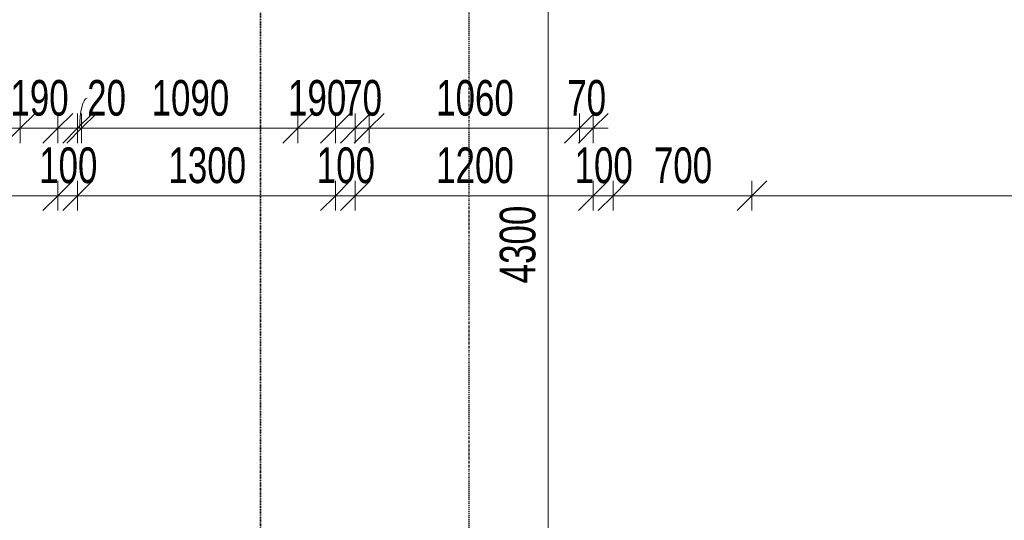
# Model space of a CAD drawing. Header units: millimetres. Extents: x -80560 to 110805, y -11020 to 52719.
# Tile 126 of 184: x 65028 to 69993, y 36113 to 38637. Entities that reach past the tile are written whole.
import ezdxf

# ---------------------------------------------------------------- set-up
doc = ezdxf.new("R2010")
doc.units = ezdxf.units.MM
doc.linetypes.add('CENTER2', pattern=[20, 8, -4, 4, -4])
doc.linetypes.add('DASHDOT2', pattern=[8, 4, -2, 0, -2])
for name, color, linetype, lineweight in [('A-ANNO-DIMS', 211, 'Continuous', 9), ('A-ANNO-DIMS-100', 211, 'Continuous', 9), ('G-ANNO-SYMB', 111, 'Continuous', 9), ('S-GRID', 1, 'Continuous', 9)]:
    doc.layers.add(name, color=color, linetype=linetype, lineweight=lineweight)
doc.styles.add('Arial_5', font='arial.ttf', dxfattribs={"width": 0.7, "height": 180})
doc.dimstyles.new('n3o_1_8', dxfattribs={"dimscale": 304.8, "dimtxt": 183.646692, "dimasz": 0.492126, "dimexe": 0.246063, "dimexo": 0.0625, "dimgap": 0.032808, "dimtad": 1, "dimdec": 0, "dimdsep": 46, "dimtxsty": 'Arial_5', "dimblk1": 'OBLIQUE', "dimblk2": 'OBLIQUE', "dimsah": 1, "dimcen": 0.09, "dimdle": 0.246063, "dimazin": 0, "dimtfac": 1, "dimtdec": 4, "dimtix": 1, "dimtmove": 0, "dimatfit": 3, "dimfxl": 0.246063, "dimfxlon": 1, "dimtvp": 1, "dimtolj": 1, "dimtzin": 0, "dimarcsym": 2})
doc.dimstyles.new('n3o_1_8_1', dxfattribs={"dimscale": 304.8, "dimtxt": 183.646692, "dimasz": 0.492126, "dimexe": 0.246063, "dimexo": 0.0625, "dimgap": 0.032808, "dimtad": 1, "dimdec": 0, "dimdsep": 46, "dimtxsty": 'Arial_5', "dimblk1": 'OBLIQUE', "dimblk2": 'OBLIQUE', "dimsah": 1, "dimcen": 0.09, "dimdle": 0.246063, "dimazin": 0, "dimtfac": 1, "dimtdec": 4, "dimtix": 1, "dimtmove": 2, "dimatfit": 3, "dimfxl": 0.246063, "dimfxlon": 1, "dimtvp": 1, "dimtolj": 1, "dimtzin": 0, "dimarcsym": 2})
doc.dimstyles.new('n3o_1_8_2', dxfattribs={"dimscale": 304.8, "dimtxt": 183.646692, "dimasz": 0.492126, "dimexe": 0.246063, "dimexo": 0.0625, "dimgap": 0.032808, "dimtad": 1, "dimdec": 0, "dimdsep": 46, "dimtxsty": 'Arial_5', "dimblk1": 'OBLIQUE', "dimblk2": 'OBLIQUE', "dimsah": 1, "dimcen": 0.09, "dimdle": 0.246063, "dimazin": 0, "dimtfac": 1, "dimtdec": 4, "dimtix": 1, "dimtmove": 1, "dimatfit": 3, "dimfxl": 0.246063, "dimfxlon": 1, "dimtvp": 1, "dimtolj": 1, "dimtzin": 0, "dimarcsym": 2})
doc.dimstyles.new('n3o_1_8_3', dxfattribs={"dimscale": 304.8, "dimtxt": 183.646692, "dimasz": 0.492126, "dimexe": 0.246063, "dimexo": 0.0625, "dimgap": 0.032808, "dimtad": 1, "dimdec": 0, "dimdsep": 46, "dimtxsty": 'Arial_5', "dimblk1": 'OBLIQUE', "dimblk2": 'OBLIQUE', "dimsah": 1, "dimcen": 0.09, "dimdle": 0.246063, "dimazin": 0, "dimtfac": 1, "dimtdec": 4, "dimtix": 1, "dimtmove": 0, "dimatfit": 3, "dimfxl": 0.246063, "dimfxlon": 1, "dimtvp": 1, "dimtolj": 1, "dimtzin": 0, "dimarcsym": 2})

# ---------------------------------------------------------------- blocks, each defined once
blk = doc.blocks.new('DIMBLOCK178-DO_01 eerste verdieping')
at = {"layer": 'A-ANNO-DIMS-100'}
for p, q in [((63919.8, 37749.6), (63994.8, 37824.6)), ((63919.8, 37824.6), (63919.8, 37674.6)), ((63919.8, 37749.6), (63919.8, 37824.6)), ((65219.8, 37749.6), (65294.8, 37824.6)), ((65219.8, 37824.6), (65219.8, 37674.6)), ((65219.8, 37749.6), (65219.8, 37824.6)), ((63919.8, 37749.6), (63844.8, 37674.6)), ((63919.8, 37749.6), (65219.8, 37749.6)), ((65219.8, 37749.6), (65144.8, 37674.6))]:
    blk.add_line(p, q, dxfattribs=at)
at = {"layer": 'A-ANNO-DIMS-100', "color": 0, "insert": (64377.7, 37993.3), "char_height": 180, "width": 461.094, "attachment_point": 1, "line_spacing_factor": 0.941778, "style": 'Arial_5'}
blk.add_mtext('1300', dxfattribs=at)
blk = doc.blocks.new('_Oblique')
at = {"color": 0, "linetype": 'ByBlock', "lineweight": -2}
blk.add_line((-0.5, -0.5), (0.5, 0.5), dxfattribs=at)
blk = doc.blocks.new('DIMBLOCK179-DO_01 eerste verdieping')
at = {"layer": 'A-ANNO-DIMS-100'}
for p, q in [((65219.8, 37749.6), (65294.8, 37824.6)), ((65219.8, 37824.6), (65219.8, 37674.6)), ((65219.8, 37749.6), (65219.8, 37824.6)), ((65319.8, 37749.6), (65394.8, 37824.6)), ((65319.8, 37824.6), (65319.8, 37674.6)), ((65319.8, 37749.6), (65319.8, 37824.6)), ((65219.8, 37749.6), (65144.8, 37674.6)), ((65219.8, 37749.6), (65319.8, 37749.6)), ((65319.8, 37749.6), (65244.8, 37674.6))]:
    blk.add_line(p, q, dxfattribs=at)
at = {"layer": 'A-ANNO-DIMS-100', "color": 0, "insert": (65125.7, 37993.3), "char_height": 180, "width": 345.821, "attachment_point": 1, "line_spacing_factor": 0.941778, "style": 'Arial_5'}
blk.add_mtext('100', dxfattribs=at)
blk = doc.blocks.new('DIMBLOCK180-DO_01 eerste verdieping')
at = {"layer": 'A-ANNO-DIMS-100'}
for p, q in [((65319.8, 37749.6), (65394.8, 37824.6)), ((65319.8, 37824.6), (65319.8, 37674.6)), ((65319.8, 37749.6), (65319.8, 37824.6)), ((66619.8, 37749.6), (66694.8, 37824.6)), ((66619.8, 37824.6), (66619.8, 37674.6)), ((66619.8, 37749.6), (66619.8, 37824.6)), ((65319.8, 37749.6), (65244.8, 37674.6)), ((65319.8, 37749.6), (66619.8, 37749.6)), ((66619.8, 37749.6), (66544.8, 37674.6))]:
    blk.add_line(p, q, dxfattribs=at)
at = {"layer": 'A-ANNO-DIMS-100', "color": 0, "insert": (65777.7, 37993.3), "char_height": 180, "width": 461.094, "attachment_point": 1, "line_spacing_factor": 0.941778, "style": 'Arial_5'}
blk.add_mtext('1300', dxfattribs=at)
blk = doc.blocks.new('DIMBLOCK181-DO_01 eerste verdieping')
at = {"layer": 'A-ANNO-DIMS-100'}
for p, q in [((66619.8, 37749.6), (66694.8, 37824.6)), ((66619.8, 37824.6), (66619.8, 37674.6)), ((66619.8, 37749.6), (66619.8, 37824.6)), ((66719.8, 37749.6), (66794.8, 37824.6)), ((66719.8, 37824.6), (66719.8, 37674.6)), ((66719.8, 37749.6), (66719.8, 37824.6)), ((66619.8, 37749.6), (66544.8, 37674.6)), ((66619.8, 37749.6), (66719.8, 37749.6)), ((66719.8, 37749.6), (66644.8, 37674.6))]:
    blk.add_line(p, q, dxfattribs=at)
at = {"layer": 'A-ANNO-DIMS-100', "color": 0, "insert": (66525.7, 37993.3), "char_height": 180, "width": 345.821, "attachment_point": 1, "line_spacing_factor": 0.941778, "style": 'Arial_5'}
blk.add_mtext('100', dxfattribs=at)
blk = doc.blocks.new('DIMBLOCK182-DO_01 eerste verdieping')
at = {"layer": 'A-ANNO-DIMS-100'}
for p, q in [((66719.8, 37749.6), (66794.8, 37824.6)), ((66719.8, 37824.6), (66719.8, 37674.6)), ((66719.8, 37749.6), (66719.8, 37824.6)), ((67919.8, 37749.6), (67994.8, 37824.6)), ((67919.8, 37824.6), (67919.8, 37674.6)), ((67919.8, 37749.6), (67919.8, 37824.6)), ((66719.8, 37749.6), (66644.8, 37674.6)), ((66719.8, 37749.6), (67919.8, 37749.6)), ((67919.8, 37749.6), (67844.8, 37674.6))]:
    blk.add_line(p, q, dxfattribs=at)
at = {"layer": 'A-ANNO-DIMS-100', "color": 0, "insert": (67127.7, 37993.3), "char_height": 180, "width": 461.094, "attachment_point": 1, "line_spacing_factor": 0.941778, "style": 'Arial_5'}
blk.add_mtext('1200', dxfattribs=at)
blk = doc.blocks.new('DIMBLOCK183-DO_01 eerste verdieping')
at = {"layer": 'A-ANNO-DIMS-100'}
for p, q in [((67919.8, 37749.6), (67994.8, 37824.6)), ((67919.8, 37824.6), (67919.8, 37674.6)), ((67919.8, 37749.6), (67919.8, 37824.6)), ((68019.8, 37749.6), (68094.8, 37824.6)), ((68019.8, 37824.6), (68019.8, 37674.6)), ((68019.8, 37749.6), (68019.8, 37824.6)), ((67919.8, 37749.6), (67844.8, 37674.6)), ((67919.8, 37749.6), (68019.8, 37749.6)), ((68019.8, 37749.6), (67944.8, 37674.6))]:
    blk.add_line(p, q, dxfattribs=at)
at = {"layer": 'A-ANNO-DIMS-100', "color": 0, "insert": (67825.7, 37993.3), "char_height": 180, "width": 345.821, "attachment_point": 1, "line_spacing_factor": 0.941778, "style": 'Arial_5'}
blk.add_mtext('100', dxfattribs=at)
blk = doc.blocks.new('DIMBLOCK184-DO_01 eerste verdieping')
at = {"layer": 'A-ANNO-DIMS-100'}
for p, q in [((68019.8, 37749.6), (68094.8, 37824.6)), ((68019.8, 37824.6), (68019.8, 37674.6)), ((68019.8, 37749.6), (68019.8, 37824.6)), ((68719.8, 37749.6), (68794.8, 37824.6)), ((68719.8, 37824.6), (68719.8, 37674.6)), ((68719.8, 37749.6), (68719.8, 37824.6)), ((68019.8, 37749.6), (67944.8, 37674.6)), ((68019.8, 37749.6), (68719.8, 37749.6)), ((68719.8, 37749.6), (68644.8, 37674.6))]:
    blk.add_line(p, q, dxfattribs=at)
at = {"layer": 'A-ANNO-DIMS-100', "color": 0, "insert": (68225.7, 37993.3), "char_height": 180, "width": 345.821, "attachment_point": 1, "line_spacing_factor": 0.941778, "style": 'Arial_5'}
blk.add_mtext('700', dxfattribs=at)
blk = doc.blocks.new('DIMBLOCK185-DO_01 eerste verdieping')
at = {"layer": 'A-ANNO-DIMS-100'}
for p, q in [((68719.8, 37749.6), (68794.8, 37824.6)), ((68719.8, 37824.6), (68719.8, 37674.6)), ((68719.8, 37749.6), (68719.8, 37824.6)), ((82684.8, 37749.6), (82759.8, 37824.6)), ((82684.8, 37824.6), (82684.8, 37674.6)), ((82684.8, 37749.6), (82684.8, 37824.6)), ((68719.8, 37749.6), (68644.8, 37674.6)), ((68719.8, 37749.6), (82684.8, 37749.6)), ((82684.8, 37749.6), (82609.8, 37674.6))]:
    blk.add_line(p, q, dxfattribs=at)
at = {"layer": 'A-ANNO-DIMS-100', "color": 0, "insert": (75898.9, 37993.3), "char_height": 180, "width": 576.368, "attachment_point": 1, "line_spacing_factor": 0.941778, "style": 'Arial_5'}
blk.add_mtext('13965', dxfattribs=at)
blk = doc.blocks.new('DIMBLOCK309-DO_01 eerste verdieping')
at = {"layer": 'A-ANNO-DIMS-100'}
for p, q in [((67691.8, 39650), (67616.8, 39725)), ((67616.8, 39650), (67766.8, 39650)), ((67691.8, 39650), (67616.8, 39650)), ((67691.8, 35350), (67691.8, 39650)), ((67691.8, 39650), (67766.8, 39575)), ((67691.8, 35350), (67616.8, 35425)), ((67616.8, 35350), (67766.8, 35350)), ((67691.8, 35350), (67616.8, 35350)), ((67691.8, 35350), (67766.8, 35275))]:
    blk.add_line(p, q, dxfattribs=at)
at = {"layer": 'A-ANNO-DIMS-100', "color": 0, "insert": (67448.1, 37307.9), "char_height": 180, "width": 461.094, "attachment_point": 1, "rotation": 90, "line_spacing_factor": 0.941778, "style": 'Arial_5'}
blk.add_mtext('4300', dxfattribs=at)
blk = doc.blocks.new('DIMBLOCK364-DO_01 eerste verdieping')
at = {"layer": 'A-ANNO-DIMS-100'}
for p, q in [((63939.8, 38089.6), (64014.8, 38164.6)), ((63939.8, 38164.6), (63939.8, 38014.6)), ((63939.8, 38089.6), (63939.8, 38164.6)), ((65029.8, 38089.6), (65104.8, 38164.6)), ((65029.8, 38164.6), (65029.8, 38014.6)), ((65029.8, 38089.6), (65029.8, 38164.6)), ((63939.8, 38089.6), (63864.8, 38014.6)), ((63939.8, 38089.6), (65029.8, 38089.6)), ((65029.8, 38089.6), (64954.8, 38014.6))]:
    blk.add_line(p, q, dxfattribs=at)
at = {"layer": 'A-ANNO-DIMS-100', "color": 0, "insert": (64292.7, 38333.3), "char_height": 180, "width": 461.094, "attachment_point": 1, "line_spacing_factor": 0.941778, "style": 'Arial_5'}
blk.add_mtext('1090', dxfattribs=at)
blk = doc.blocks.new('DIMBLOCK365-DO_01 eerste verdieping')
at = {"layer": 'A-ANNO-DIMS-100'}
for p, q in [((65029.8, 38089.6), (65104.8, 38164.6)), ((65029.8, 38164.6), (65029.8, 38014.6)), ((65029.8, 38089.6), (65029.8, 38164.6)), ((65219.8, 38089.6), (65294.8, 38164.6)), ((65219.8, 38164.6), (65219.8, 38014.6)), ((65219.8, 38089.6), (65219.8, 38164.6)), ((65029.8, 38089.6), (64954.8, 38014.6)), ((65029.8, 38089.6), (65294.8, 38089.6)), ((65219.8, 38089.6), (65144.8, 38014.6))]:
    blk.add_line(p, q, dxfattribs=at)
at = {"layer": 'A-ANNO-DIMS-100', "color": 0, "insert": (64980.7, 38333.3), "char_height": 180, "width": 345.821, "attachment_point": 1, "line_spacing_factor": 0.941778, "style": 'Arial_5'}
blk.add_mtext('190', dxfattribs=at)
blk = doc.blocks.new('DIMBLOCK375-DO_01 eerste verdieping')
at = {"layer": 'A-ANNO-DIMS-100'}
for p, q in [((65319.8, 38089.6), (65394.8, 38164.6)), ((65319.8, 38164.6), (65319.8, 38014.6)), ((65319.8, 38089.6), (65319.8, 38164.6)), ((65339.8, 38089.6), (65414.8, 38164.6)), ((65339.8, 38164.6), (65339.8, 38014.6)), ((65339.8, 38089.6), (65339.8, 38164.6)), ((65244.8, 38089.6), (65339.8, 38089.6)), ((65319.8, 38089.6), (65244.8, 38014.6)), ((65339.8, 38089.6), (65264.8, 38014.6))]:
    blk.add_line(p, q, dxfattribs=at)
blk.add_ellipse((65367.8, 38089.6), major_axis=(0, 151.3), ratio=0.251231, start_param=0, end_param=1.570796, dxfattribs=at)
at = {"layer": 'A-ANNO-DIMS-100', "color": 0, "insert": (65367.8, 38333.3), "char_height": 180, "width": 230.547, "attachment_point": 1, "line_spacing_factor": 0.941778, "style": 'Arial_5'}
blk.add_mtext('20', dxfattribs=at)
blk = doc.blocks.new('DIMBLOCK376-DO_01 eerste verdieping')
at = {"layer": 'A-ANNO-DIMS-100'}
for p, q in [((65339.8, 38089.6), (65414.8, 38164.6)), ((65339.8, 38164.6), (65339.8, 38014.6)), ((65339.8, 38089.6), (65339.8, 38164.6)), ((66429.8, 38089.6), (66504.8, 38164.6)), ((66429.8, 38164.6), (66429.8, 38014.6)), ((66429.8, 38089.6), (66429.8, 38164.6)), ((65339.8, 38089.6), (65264.8, 38014.6)), ((65339.8, 38089.6), (66429.8, 38089.6)), ((66429.8, 38089.6), (66354.8, 38014.6))]:
    blk.add_line(p, q, dxfattribs=at)
at = {"layer": 'A-ANNO-DIMS-100', "color": 0, "insert": (65692.7, 38333.3), "char_height": 180, "width": 461.094, "attachment_point": 1, "line_spacing_factor": 0.941778, "style": 'Arial_5'}
blk.add_mtext('1090', dxfattribs=at)
blk = doc.blocks.new('DIMBLOCK377-DO_01 eerste verdieping')
at = {"layer": 'A-ANNO-DIMS-100'}
for p, q in [((66429.8, 38089.6), (66504.8, 38164.6)), ((66429.8, 38164.6), (66429.8, 38014.6)), ((66429.8, 38089.6), (66429.8, 38164.6)), ((66619.8, 38089.6), (66694.8, 38164.6)), ((66619.8, 38164.6), (66619.8, 38014.6)), ((66619.8, 38089.6), (66619.8, 38164.6)), ((66429.8, 38089.6), (66354.8, 38014.6)), ((66429.8, 38089.6), (66694.8, 38089.6)), ((66619.8, 38089.6), (66544.8, 38014.6))]:
    blk.add_line(p, q, dxfattribs=at)
at = {"layer": 'A-ANNO-DIMS-100', "color": 0, "insert": (66380.7, 38333.3), "char_height": 180, "width": 345.821, "attachment_point": 1, "line_spacing_factor": 0.941778, "style": 'Arial_5'}
blk.add_mtext('190', dxfattribs=at)
blk = doc.blocks.new('DIMBLOCK564-DO_01 eerste verdieping')
at = {"layer": 'A-ANNO-DIMS-100'}
for p, q in [((66719.8, 38089.6), (66794.8, 38164.6)), ((66719.8, 38164.6), (66719.8, 38014.6)), ((66719.8, 38089.6), (66719.8, 38164.6)), ((66789.8, 38089.6), (66864.8, 38164.6)), ((66789.8, 38164.6), (66789.8, 38014.6)), ((66789.8, 38089.6), (66789.8, 38164.6)), ((66644.8, 38089.6), (66789.8, 38089.6)), ((66719.8, 38089.6), (66644.8, 38014.6)), ((66789.8, 38089.6), (66714.8, 38014.6))]:
    blk.add_line(p, q, dxfattribs=at)
at = {"layer": 'A-ANNO-DIMS-100', "color": 0, "insert": (66658.8, 38333.3), "char_height": 180, "width": 230.547, "attachment_point": 1, "line_spacing_factor": 0.941778, "style": 'Arial_5'}
blk.add_mtext('70', dxfattribs=at)
blk = doc.blocks.new('DIMBLOCK565-DO_01 eerste verdieping')
at = {"layer": 'A-ANNO-DIMS-100'}
for p, q in [((66789.8, 38089.6), (66864.8, 38164.6)), ((66789.8, 38164.6), (66789.8, 38014.6)), ((66789.8, 38089.6), (66789.8, 38164.6)), ((67849.8, 38089.6), (67924.8, 38164.6)), ((67849.8, 38164.6), (67849.8, 38014.6)), ((67849.8, 38089.6), (67849.8, 38164.6)), ((66789.8, 38089.6), (66714.8, 38014.6)), ((66789.8, 38089.6), (67849.8, 38089.6)), ((67849.8, 38089.6), (67774.8, 38014.6))]:
    blk.add_line(p, q, dxfattribs=at)
at = {"layer": 'A-ANNO-DIMS-100', "color": 0, "insert": (67127.7, 38333.3), "char_height": 180, "width": 461.094, "attachment_point": 1, "line_spacing_factor": 0.941778, "style": 'Arial_5'}
blk.add_mtext('1060', dxfattribs=at)
blk = doc.blocks.new('DIMBLOCK566-DO_01 eerste verdieping')
at = {"layer": 'A-ANNO-DIMS-100'}
for p, q in [((67849.8, 38089.6), (67924.8, 38164.6)), ((67849.8, 38164.6), (67849.8, 38014.6)), ((67849.8, 38089.6), (67849.8, 38164.6)), ((67919.8, 38089.6), (67994.8, 38164.6)), ((67919.8, 38164.6), (67919.8, 38014.6)), ((67919.8, 38089.6), (67919.8, 38164.6)), ((67849.8, 38089.6), (67774.8, 38014.6)), ((67919.8, 38089.6), (67844.8, 38014.6)), ((67849.8, 38089.6), (67994.8, 38089.6))]:
    blk.add_line(p, q, dxfattribs=at)
at = {"layer": 'A-ANNO-DIMS-100', "color": 0, "insert": (67788.8, 38333.3), "char_height": 180, "width": 230.547, "attachment_point": 1, "line_spacing_factor": 0.941778, "style": 'Arial_5'}
blk.add_mtext('70', dxfattribs=at)

msp = doc.modelspace()

# ---------------------------------------------------------------- linework, layer by layer
at = {"layer": 'G-ANNO-SYMB', "linetype": 'DASHDOT2', "lineweight": 35}
msp.add_line((66241.3, 48457.5), (66241.3, 9191.1), dxfattribs=at)
at = {"layer": 'S-GRID', "linetype": 'CENTER2', "lineweight": 25}
msp.add_line((67294.8, 4383.3), (67294.8, 52119.1), dxfattribs=at)

# ---------------------------------------------------------------- dimensions: what is measured, and where the dimension line sits
at = {"layer": 'A-ANNO-DIMS'}
dim = msp.add_linear_dim(base=(67691.8, 39650), p1=(67616.8, 35350), p2=(67616.8, 39650), angle=90, dimstyle='n3o_1_8', override={"dimpost": '<>', "dimfxl": 4300}, dxfattribs=at)
dim.commit()
dim.dimension.update_dxf_attribs({"geometry": 'DIMBLOCK309-DO_01 eerste verdieping', "text_midpoint": (67589.8, 37500)})
for base, p1, p2, dimstyle, override, picture, middle in [((65029.8, 38089.6), (63939.8, 38164.6), (65029.8, 38164.6), 'n3o_1_8_3', {"dimpost": '<>', "dimfxl": 1090}, 'DIMBLOCK364-DO_01 eerste verdieping', (64484.8, 38191.5)), ((65219.8, 38089.6), (65029.8, 38164.6), (65219.8, 38164.6), 'n3o_1_8_3', {"dimpost": '<>', "dimfxl": 190}, 'DIMBLOCK365-DO_01 eerste verdieping', (65124.8, 38191.5)), ((66429.8, 38089.6), (65339.8, 38164.6), (66429.8, 38164.6), 'n3o_1_8_3', {"dimpost": '<>', "dimfxl": 1090}, 'DIMBLOCK376-DO_01 eerste verdieping', (65884.8, 38191.5)), ((66619.8, 38089.6), (66429.8, 38164.6), (66619.8, 38164.6), 'n3o_1_8_3', {"dimpost": '<>', "dimfxl": 190}, 'DIMBLOCK377-DO_01 eerste verdieping', (66524.8, 38191.5)), ((66789.8, 38089.6), (66719.8, 38164.6), (66789.8, 38164.6), 'n3o_1_8_3', {"dimpost": '<>', "dimfxl": 70}, 'DIMBLOCK564-DO_01 eerste verdieping', (66754.8, 38191.5)), ((67849.8, 38089.6), (66789.8, 38164.6), (67849.8, 38164.6), 'n3o_1_8_3', {"dimpost": '<>', "dimfxl": 1060}, 'DIMBLOCK565-DO_01 eerste verdieping', (67319.8, 38191.5)), ((67919.8, 38089.6), (67849.8, 38164.6), (67919.8, 38164.6), 'n3o_1_8_3', {"dimpost": '<>', "dimfxl": 70}, 'DIMBLOCK566-DO_01 eerste verdieping', (67884.8, 38191.5)), ((65219.8, 37749.6), (63919.8, 37824.6), (65219.8, 37824.6), 'n3o_1_8', {"dimpost": '<>', "dimfxl": 1300}, 'DIMBLOCK178-DO_01 eerste verdieping', (64569.8, 37851.6)), ((65319.8, 37749.6), (65219.8, 37824.6), (65319.8, 37824.6), 'n3o_1_8', {"dimpost": '<>', "dimfxl": 100}, 'DIMBLOCK179-DO_01 eerste verdieping', (65269.8, 37851.5)), ((66619.8, 37749.6), (65319.8, 37824.6), (66619.8, 37824.6), 'n3o_1_8', {"dimpost": '<>', "dimfxl": 1300}, 'DIMBLOCK180-DO_01 eerste verdieping', (65969.8, 37851.6)), ((66719.8, 37749.6), (66619.8, 37824.6), (66719.8, 37824.6), 'n3o_1_8', {"dimpost": '<>', "dimfxl": 100}, 'DIMBLOCK181-DO_01 eerste verdieping', (66669.8, 37851.5)), ((67919.8, 37749.6), (66719.8, 37824.6), (67919.8, 37824.6), 'n3o_1_8', {"dimpost": '<>', "dimfxl": 1200}, 'DIMBLOCK182-DO_01 eerste verdieping', (67319.8, 37851.5)), ((68019.8, 37749.6), (67919.8, 37824.6), (68019.8, 37824.6), 'n3o_1_8', {"dimpost": '<>', "dimfxl": 100}, 'DIMBLOCK183-DO_01 eerste verdieping', (67969.8, 37851.5)), ((68719.8, 37749.6), (68019.8, 37824.6), (68719.8, 37824.6), 'n3o_1_8', {"dimpost": '<>', "dimfxl": 700}, 'DIMBLOCK184-DO_01 eerste verdieping', (68369.8, 37851.5))]:
    dim = msp.add_linear_dim(base=base, p1=p1, p2=p2, dimstyle=dimstyle, override=override, dxfattribs=at)
    dim.commit()
    dim.dimension.update_dxf_attribs({"geometry": picture, "text_midpoint": middle})
for base, p1, p2, dimstyle, override, picture, middle in [((65339.8, 38089.6), (65319.8, 38164.6), (65339.8, 38164.6), 'n3o_1_8_2', {"dimpost": '<>', "dimfxl": 20}, 'DIMBLOCK375-DO_01 eerste verdieping', (65483.1, 38213.3)), ((82684.8, 37749.6), (68719.8, 37824.6), (82684.8, 37824.6), 'n3o_1_8_1', {"dimpost": '<>', "dimfxl": 13965}, 'DIMBLOCK185-DO_01 eerste verdieping', (76187.1, 37873.3))]:
    dim = msp.add_linear_dim(base=base, p1=p1, p2=p2, dimstyle=dimstyle, override=override, dxfattribs=at)
    dim.commit()
    dim.dimension.update_dxf_attribs({"geometry": picture, "text_midpoint": middle, "dimtype": 160})

doc.saveas('drawing.dxf')
